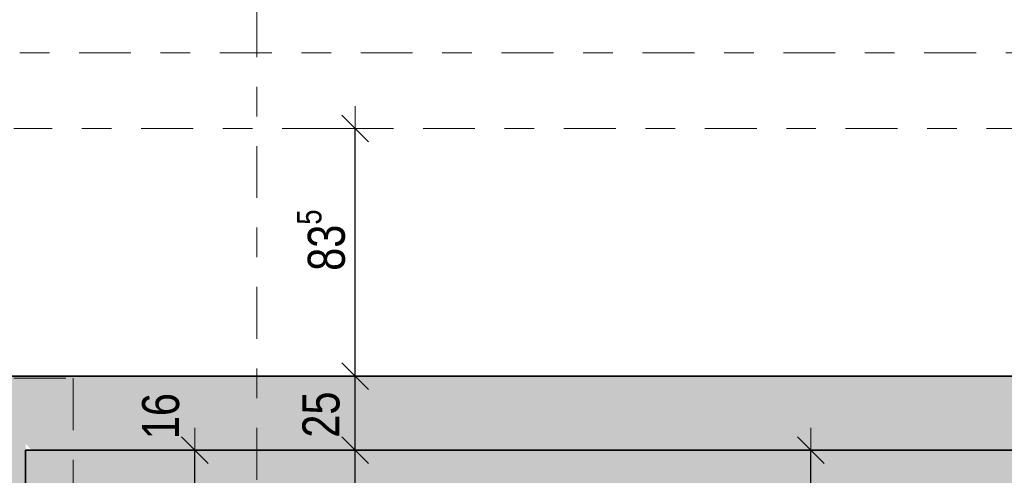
# Model space of a CAD drawing. Header units: metres. Extents: x -75 to 65, y -68 to 92.
# Tile 24 of 34: x 10.03 to 13.35, y 10.72 to 12.25. Entities that reach past the tile are written whole.
import ezdxf

# ---------------------------------------------------------------- set-up
doc = ezdxf.new("R2010")
doc.units = ezdxf.units.M
doc.header["$PDMODE"] = 65
doc.linetypes.add('AUSGEZOGEN', pattern=[0])
doc.linetypes.add('STRICHLINIE_S4', pattern=[0.275, 0.175, -0.05, 0, -0.05])
for name, color, linetype in [('XR$1$010 Aussenwände', 7, 'AUSGEZOGEN'), ('XR$1$010 Aussenwände Bauteilschraffuren', 7, 'AUSGEZOGEN'), ('XR$1$010 Aussenwände Schichttrennlinien', 7, 'AUSGEZOGEN'), ('XR$1$015 Innenwände', 7, 'AUSGEZOGEN'), ('XR$1$035 Decken', 7, 'AUSGEZOGEN'), ('XR$2$200 Schnittlinien', 7, 'AUSGEZOGEN')]:
    doc.layers.add(name, color=color, linetype=linetype)
doc.layers.add('XR$2$STANDARD_1', color=7, linetype='AUSGEZOGEN', lineweight=25)
doc.styles.add('ARIAL', font='arial.ttf')
doc.dimstyles.new('DIMSTYLE_3', dxfattribs={"dimtxt": 0.125, "dimasz": 0.15, "dimexe": 0, "dimexo": 0, "dimgap": 0.0625, "dimtad": 2, "dimrnd": 0.005, "dimzin": 4, "dimdsep": 46, "dimtxsty": 'ARIAL', "dimblk1": 'ALL_ML_STRICH', "dimblk2": 'ALL_ML_STRICH', "dimsah": 1, "dimcen": 0, "dimclrd": 7, "dimclre": 7, "dimclrt": 7, "dimadec": 0, "dimazin": 0, "dimtfac": 1, "dimtdec": 0, "dimtix": 1, "dimtmove": 2, "dimatfit": 3, "dimfxl": 0, "dimtzin": 0, "dimlwd": 0, "dimlwe": 18, "dimarcsym": 0})
doc.dimstyles.new('DIMSTYLE_6', dxfattribs={"dimtxt": 0.125, "dimasz": 0.15, "dimexe": 0, "dimexo": 0, "dimgap": 0.0625, "dimtad": 2, "dimdec": 1, "dimlfac": 100, "dimrnd": 0.5, "dimzin": 4, "dimdsep": 46, "dimtxsty": 'ARIAL', "dimblk1": 'ALL_ML_STRICH', "dimblk2": 'ALL_ML_STRICH', "dimsah": 1, "dimcen": 0, "dimclrd": 7, "dimclre": 7, "dimclrt": 7, "dimadec": 0, "dimazin": 0, "dimtfac": 1, "dimtdec": 0, "dimtix": 1, "dimtmove": 2, "dimatfit": 3, "dimfxl": 0, "dimtzin": 0, "dimlwd": 0, "dimlwe": 18, "dimarcsym": 0})
doc.dimstyles.new('DIMSTYLE_7', dxfattribs={"dimtxt": 0.125, "dimasz": 0.15, "dimexe": 0, "dimexo": 0, "dimgap": 0.0625, "dimtad": 2, "dimdec": 1, "dimlfac": 100, "dimrnd": 0.5, "dimzin": 4, "dimdsep": 46, "dimtxsty": 'ARIAL', "dimblk1": 'ALL_ML_STRICH', "dimblk2": 'ALL_ML_STRICH', "dimsah": 1, "dimcen": 0, "dimclrd": 7, "dimclre": 7, "dimclrt": 7, "dimadec": 0, "dimazin": 0, "dimtfac": 1, "dimtdec": 0, "dimtix": 1, "dimtmove": 2, "dimatfit": 3, "dimfxl": 0, "dimtvp": 1.2, "dimtzin": 0, "dimlwd": 0, "dimlwe": 18, "dimarcsym": 0})

# ---------------------------------------------------------------- blocks, each defined once
blk = doc.blocks.new('ALL_ML_STRICH')
at = {"color": 0, "linetype": 'ByBlock', "lineweight": -2}
for p, q in [((0, -0.5), (0, 0.5)), ((-0.3, -0.3), (0.3, 0.3)), ((-1, 0), (0.5, 0))]:
    blk.add_line(p, q, dxfattribs=at)
blk = doc.blocks.new('*D50')
at = {"layer": 'DEFPOINTS', "color": 7, "linetype": 'AUSGEZOGEN', "lineweight": 18, "transparency": 16777216}
for p in [(1.9918, 12.7378), (1.9918, 12.7378), (15.9518, 12.7378)]:
    blk.add_point(p, dxfattribs=at)
at = {"layer": 'XR$2$STANDARD_1', "color": 7, "linetype": 'AUSGEZOGEN', "lineweight": -2, "transparency": 16777216}
for p, q in [((1.9918, 11.6873), (1.9918, 12.7378)), ((1.9918, 12.7378), (15.9518, 12.7378)), ((15.9518, 11.8535), (15.9518, 12.7378))]:
    blk.add_line(p, q, dxfattribs=at)
at = {"layer": 'XR$2$STANDARD_1', "color": 7, "linetype": 'AUSGEZOGEN', "lineweight": 18, "transparency": 16777216, "xscale": 0.15, "yscale": 0.15, "zscale": 0.15, "rotation": 180}
blk.add_blockref('ALL_ML_STRICH', (1.9918, 12.7378), dxfattribs=at)
at = {"layer": 'XR$2$STANDARD_1', "color": 7, "linetype": 'AUSGEZOGEN', "lineweight": 18, "transparency": 16777216, "xscale": 0.15, "yscale": 0.15, "zscale": 0.15}
blk.add_blockref('ALL_ML_STRICH', (15.9518, 12.7378), dxfattribs=at)
at = {"layer": 'XR$2$STANDARD_1', "color": 7, "linetype": 'AUSGEZOGEN', "lineweight": 18, "transparency": 16777216, "insert": (8.9752, 12.8525), "char_height": 0.125, "width": 0.5, "attachment_point": 5, "style": 'ARIAL'}
blk.add_mtext('\\W0.80;\\A1;{\\A1;{13.96\\H0.082500;\\S^ ;}}', dxfattribs=at)
blk = doc.blocks.new('*D79')
at = {"layer": 'DEFPOINTS', "color": 7, "linetype": 'AUSGEZOGEN', "lineweight": 18, "transparency": 16777216}
for p in [(11.4611, 10.8035), (10.9074, 10.0235), (11.163, 10.0235)]:
    blk.add_point(p, dxfattribs=at)
at = {"layer": 'XR$2$STANDARD_1', "color": 7, "linetype": 'AUSGEZOGEN', "lineweight": -2, "transparency": 16777216}
for p, q in [((11.163, 10.8035), (11.163, 10.8035)), ((11.163, 10.0235), (11.163, 10.8035)), ((10.6518, 10.0235), (11.163, 10.0235))]:
    blk.add_line(p, q, dxfattribs=at)
at = {"layer": 'XR$2$STANDARD_1', "color": 7, "linetype": 'AUSGEZOGEN', "lineweight": 18, "transparency": 16777216, "xscale": 0.15, "yscale": 0.15, "zscale": 0.15}
for p, rotation in [((11.163, 10.8035), 90), ((11.163, 10.0235), 270)]:
    blk.add_blockref('ALL_ML_STRICH', p, dxfattribs=dict(at, rotation=rotation))
at = {"layer": 'XR$2$STANDARD_1', "color": 7, "linetype": 'AUSGEZOGEN', "lineweight": 18, "transparency": 16777216, "insert": (11.0484, 10.4089), "char_height": 0.125, "width": 0.4, "attachment_point": 5, "rotation": 90, "style": 'ARIAL'}
blk.add_mtext('\\W0.80;\\A1;{\\A1;{78\\H0.082500;\\S^ ;}}', dxfattribs=at)
blk = doc.blocks.new('*D80')
at = {"layer": 'DEFPOINTS', "color": 7, "linetype": 'AUSGEZOGEN', "lineweight": 18, "transparency": 16777216}
for p in [(11.163, 11.0535), (11.163, 10.8035), (11.4611, 10.8035)]:
    blk.add_point(p, dxfattribs=at)
at = {"layer": 'XR$2$STANDARD_1', "color": 7, "linetype": 'AUSGEZOGEN', "lineweight": -2, "transparency": 16777216}
for p, q in [((11.163, 11.0535), (11.163, 11.0535)), ((11.163, 10.8035), (11.163, 11.0535)), ((11.163, 10.8035), (11.163, 10.8035))]:
    blk.add_line(p, q, dxfattribs=at)
at = {"layer": 'XR$2$STANDARD_1', "color": 7, "linetype": 'AUSGEZOGEN', "lineweight": 18, "transparency": 16777216, "xscale": 0.15, "yscale": 0.15, "zscale": 0.15}
for p, rotation in [((11.163, 11.0535), 90), ((11.163, 10.8035), 270)]:
    blk.add_blockref('ALL_ML_STRICH', p, dxfattribs=dict(at, rotation=rotation))
at = {"layer": 'XR$2$STANDARD_1', "color": 7, "linetype": 'AUSGEZOGEN', "lineweight": 18, "transparency": 16777216, "insert": (11.0484, 10.9236), "char_height": 0.125, "width": 0.4, "attachment_point": 5, "rotation": 90, "style": 'ARIAL'}
blk.add_mtext('\\W0.80;\\A1;{\\A1;{25\\H0.082500;\\S^ ;}}', dxfattribs=at)
blk = doc.blocks.new('*D81')
at = {"layer": 'DEFPOINTS', "color": 7, "linetype": 'AUSGEZOGEN', "lineweight": 18, "transparency": 16777216}
for p in [(11.163, 11.8885), (11.163, 11.0535), (11.163, 11.0535)]:
    blk.add_point(p, dxfattribs=at)
at = {"layer": 'XR$2$STANDARD_1', "color": 7, "linetype": 'AUSGEZOGEN', "lineweight": -2, "transparency": 16777216}
for p, q in [((11.163, 11.8885), (11.163, 11.8885)), ((11.163, 11.0535), (11.163, 11.8885)), ((11.163, 11.0535), (11.163, 11.0535))]:
    blk.add_line(p, q, dxfattribs=at)
at = {"layer": 'XR$2$STANDARD_1', "color": 7, "linetype": 'AUSGEZOGEN', "lineweight": 18, "transparency": 16777216, "xscale": 0.15, "yscale": 0.15, "zscale": 0.15}
for p, rotation in [((11.163, 11.8885), 90), ((11.163, 11.0535), 270)]:
    blk.add_blockref('ALL_ML_STRICH', p, dxfattribs=dict(at, rotation=rotation))
at = {"layer": 'XR$2$STANDARD_1', "color": 7, "linetype": 'AUSGEZOGEN', "lineweight": 18, "transparency": 16777216, "insert": (11.0483, 11.5117), "char_height": 0.125, "width": 0.4, "attachment_point": 5, "rotation": 90, "style": 'ARIAL'}
blk.add_mtext('\\W0.80;\\A1;{\\A1;{83\\H0.082500;\\S5^ ;}}', dxfattribs=at)
blk = doc.blocks.new('*D86')
at = {"layer": 'DEFPOINTS', "color": 7, "linetype": 'AUSGEZOGEN', "lineweight": 18, "transparency": 16777216}
for p in [(12.6994, 10.8035), (12.6994, 10.0235), (12.7344, 10.0235)]:
    blk.add_point(p, dxfattribs=at)
at = {"layer": 'XR$2$STANDARD_1', "color": 7, "linetype": 'AUSGEZOGEN', "lineweight": -2, "transparency": 16777216}
for p, q in [((12.6994, 10.8035), (12.6994, 10.8035)), ((12.6994, 10.0235), (12.6994, 10.8035)), ((12.6994, 10.0235), (12.6994, 10.0235))]:
    blk.add_line(p, q, dxfattribs=at)
at = {"layer": 'XR$2$STANDARD_1', "color": 7, "linetype": 'AUSGEZOGEN', "lineweight": 18, "transparency": 16777216, "xscale": 0.15, "yscale": 0.15, "zscale": 0.15}
for p, rotation in [((12.6994, 10.8035), 90), ((12.6994, 10.0235), 270)]:
    blk.add_blockref('ALL_ML_STRICH', p, dxfattribs=dict(at, rotation=rotation))
at = {"layer": 'XR$2$STANDARD_1', "color": 7, "linetype": 'AUSGEZOGEN', "lineweight": 18, "transparency": 16777216, "insert": (12.5848, 10.4089), "char_height": 0.125, "width": 0.4, "attachment_point": 5, "rotation": 90, "style": 'ARIAL'}
blk.add_mtext('\\W0.80;\\A1;{\\A1;{78\\H0.082500;\\S^ ;}}', dxfattribs=at)
blk = doc.blocks.new('*D202')
at = {"layer": 'DEFPOINTS', "color": 7, "linetype": 'AUSGEZOGEN', "lineweight": 18, "transparency": 16777216}
for p in [(10.7431, 10.8035), (10.6224, 10.6435), (10.8318, 10.6435)]:
    blk.add_point(p, dxfattribs=at)
at = {"layer": 'XR$2$STANDARD_1', "color": 7, "linetype": 'AUSGEZOGEN', "lineweight": -2, "transparency": 16777216}
for p, q in [((10.6224, 10.8035), (10.6224, 10.8035)), ((10.6224, 10.6435), (10.6224, 10.8035)), ((10.6224, 10.6435), (10.6224, 10.6435))]:
    blk.add_line(p, q, dxfattribs=at)
at = {"layer": 'XR$2$STANDARD_1', "color": 7, "linetype": 'AUSGEZOGEN', "lineweight": 18, "transparency": 16777216, "xscale": 0.15, "yscale": 0.15, "zscale": 0.15}
for p, rotation in [((10.6224, 10.8035), 90), ((10.6224, 10.6435), 270)]:
    blk.add_blockref('ALL_ML_STRICH', p, dxfattribs=dict(at, rotation=rotation))
at = {"layer": 'XR$2$STANDARD_1', "color": 7, "linetype": 'AUSGEZOGEN', "lineweight": 18, "transparency": 16777216, "insert": (10.5077, 10.9185), "char_height": 0.125, "width": 0.4, "attachment_point": 5, "rotation": 90, "style": 'ARIAL'}
blk.add_mtext('\\W0.80;\\A1;{\\A1;{16\\H0.082500;\\S^ ;}}', dxfattribs=at)

msp = doc.modelspace()

# ---------------------------------------------------------------- hatches: boundary and pattern name
at = {"layer": 'XR$1$010 Aussenwände Bauteilschraffuren', "linetype": 'AUSGEZOGEN', "lineweight": 13, "transparency": 33554687}
h = msp.add_hatch(dxfattribs=at)
h.set_pattern_fill('MUSTER', scale=0.05625, style=0, pattern_type=2)
h.set_pattern_definition([(0, (0.1125, 0.1125), (0.05625, 0.05625), [0.05625, -0.05625]), (90, (0.1125, 0.1125), (-0.05625, 0.05625), [0.05625, -0.05625])])
h.paths.add_polyline_path([(10.0518, 10.8257), (10.0713, 10.8035), (14.8323, 10.8035), (14.8518, 10.8257), (14.8518, 7.4235), (15.0518, 7.4235), (15.0518, 10.8035), (15.9518, 10.8035), (15.9518, 11.0535), (15.0518, 11.0535), (15.0518, 11.0535), (1.9918, 11.0535), (1.9918, 7.2135), (2.2418, 7.2135), (2.2418, 10.8035), (9.8518, 10.8035), (9.8518, 6.0735), (11.7518, 6.0735), (11.7518, 6.2735), (10.0518, 6.2735)], flags=0)
h = msp.add_hatch(dxfattribs=at)
h.set_pattern_fill('MUSTER', scale=375, style=0, pattern_type=2)
h.set_pattern_definition([(0, (750, 750), (375, 375), [375, -375]), (90, (750, 750), (-375, 375), [375, -375])])
h.paths.add_polyline_path([(10.0713, 10.8035), (10.0518, 10.8257), (10.0518, 10.8035)], flags=0)
h = msp.add_hatch(dxfattribs=at)
h.set_pattern_fill('MUSTER', scale=0.0375, angle=90, style=0, pattern_type=2)
h.set_pattern_definition([(90, (-0.075, 0.075), (-0.0375, 0.0375), [0.0375, -0.0375]), (180, (-0.075, 0.075), (-0.0375, -0.0375), [0.0375, -0.0375])])
h.paths.add_polyline_path([(10.0518, 10.8035), (10.0518, 6.2735), (10.2118, 6.2735), (10.2118, 10.8035)], flags=0)
h = msp.add_hatch(dxfattribs=at)
h.set_pattern_fill('MUSTER', scale=0.0375, style=0, pattern_type=2)
h.set_pattern_definition([(0, (0.075, 0.075), (0.0375, 0.0375), [0.0375, -0.0375]), (90, (0.075, 0.075), (-0.0375, 0.0375), [0.0375, -0.0375])])
h.paths.add_polyline_path([(14.6918, 10.8035), (10.2118, 10.8035), (10.2118, 10.6435), (14.6918, 10.6435)], flags=0)

# ---------------------------------------------------------------- linework, layer by layer
at = {"layer": 'XR$1$010 Aussenwände', "color": 7, "linetype": 'AUSGEZOGEN', "lineweight": 35, "transparency": 33554687}
msp.add_line((15.0518, 11.0535), (9.8518, 11.0535), dxfattribs=at)
at = {"layer": 'XR$1$010 Aussenwände Schichttrennlinien', "color": 7, "linetype": 'AUSGEZOGEN', "lineweight": 35, "transparency": 33554687}
for p, q in [((10.0518, 10.8035), (10.0713, 10.8035)), ((10.0518, 6.2735), (10.0518, 10.8035)), ((10.0518, 10.8035), (10.0713, 10.8035)), ((10.2118, 10.8035), (10.0713, 10.8035)), ((10.2118, 10.8035), (10.0713, 10.8035)), ((10.2118, 10.8035), (14.8323, 10.8035))]:
    msp.add_line(p, q, dxfattribs=at)
at = {"layer": 'XR$1$015 Innenwände', "color": 7, "linetype": 'STRICHLINIE_S4', "lineweight": 13, "transparency": 33554687}
msp.add_line((9.7568, 12.1435), (15.1468, 12.1435), dxfattribs=at)
at = {"layer": 'XR$1$035 Decken', "color": 7, "linetype": 'STRICHLINIE_S4', "lineweight": 13, "transparency": 33554687}
for p, q in [((14.8918, 11.8885), (10.0118, 11.8885)), ((10.0118, 11.0463), (10.2118, 11.0463)), ((10.2118, 11.0463), (10.2118, 9.5585))]:
    msp.add_line(p, q, dxfattribs=at)
at = {"layer": 'XR$1$035 Decken', "color": 7, "linetype": 'AUSGEZOGEN', "lineweight": 18, "transparency": 33554687}
msp.add_line((22.9418, 11.0535), (1.9918, 11.0535), dxfattribs=at)
at = {"layer": 'XR$2$200 Schnittlinien', "color": 7, "linetype": 'STRICHLINIE_S4', "lineweight": 13, "transparency": 33554687}
msp.add_line((10.8318, 13.7291), (10.8318, 9.1205), dxfattribs=at)

# ---------------------------------------------------------------- dimensions: what is measured, and where the dimension line sits
at = {"layer": 'XR$2$STANDARD_1', "color": 7, "linetype": 'AUSGEZOGEN', "lineweight": 18, "transparency": 33554687}
dim = msp.add_linear_dim(base=(15.9518, 12.7378), p1=(1.9918, 11.6873), p2=(15.9518, 11.8535), dimstyle='DIMSTYLE_3', override={"dimpost": '<>', "dimclrd": 7, "dimclre": 7, "dimclrt": 7, "dimlwd": 0, "dimlwe": 18}, dxfattribs=at)
dim.commit()
dim.dimension.update_dxf_attribs({"geometry": '*D50', "text_midpoint": (8.9752, 12.8525), "dimtype": 160})
for base, p1, p2, dimstyle, picture, middle in [((11.163, 11.8885), (11.163, 11.0535), (11.163, 11.8885), 'DIMSTYLE_6', '*D81', (11.0483, 11.5117)), ((11.163, 11.0535), (11.163, 10.8035), (11.163, 11.0535), 'DIMSTYLE_7', '*D80', (11.0484, 10.9236)), ((10.6224, 10.8035), (10.6224, 10.6435), (10.6224, 10.8035), 'DIMSTYLE_7', '*D202', (10.5077, 10.9185)), ((11.163, 10.8035), (10.6518, 10.0235), (11.163, 10.8035), 'DIMSTYLE_6', '*D79', (11.0484, 10.4089)), ((12.6994, 10.8035), (12.6994, 10.0235), (12.6994, 10.8035), 'DIMSTYLE_6', '*D86', (12.5848, 10.4089))]:
    dim = msp.add_linear_dim(base=base, p1=p1, p2=p2, angle=90, dimstyle=dimstyle, override={"dimpost": '<>', "dimclrd": 7, "dimclre": 7, "dimclrt": 7, "dimlwd": 0, "dimlwe": 18}, dxfattribs=at)
    dim.commit()
    dim.dimension.update_dxf_attribs({"geometry": picture, "text_midpoint": middle, "dimtype": 160})

doc.saveas('drawing.dxf')
